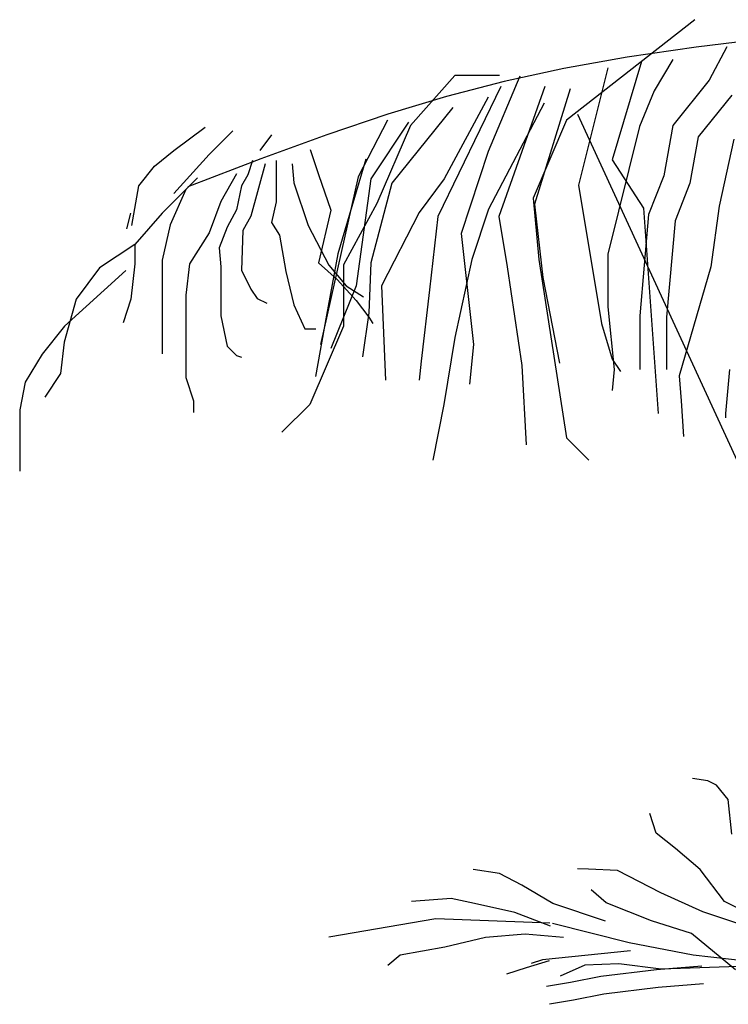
# Model space of a CAD drawing. Extents: x 19.14 to 21.15, y -12.74 to -11.
# Tile 1 of 8: x 19.14 to 19.6, y -12.53 to -11.89. Entities that reach past the tile are written whole.
import ezdxf

# ---------------------------------------------------------------- set-up
doc = ezdxf.new("R2010")
doc.units = 0
doc.header["$MEASUREMENT"] = 0
doc.layers.get('0').update_dxf_attribs({"linetype": 'CONTINUOUS'})
doc.layers.add('DIBUJO', color=5, linetype='CONTINUOUS')

# ---------------------------------------------------------------- blocks, each defined once
blk = doc.blocks.new('ARBPPAL2')
at = {"layer": 'DIBUJO'}
for p, q in [((-0.46924, -0.10094), (-0.55163, -0.16538)), ((-0.41907, -0.11263), (-0.46846, -0.11848)), ((-0.46846, -0.11848), (-0.51284, -0.12497)), ((-0.4488, -0.11837), (-0.46016, -0.13981)), ((-0.51284, -0.12497), (-0.55344, -0.13225)), ((-0.48338, -0.12644), (-0.4955, -0.14662)), ((-0.55344, -0.13225), (-0.59164, -0.1406)), ((-0.52512, -0.13182), (-0.54397, -0.20718)), ((-0.50358, -0.12778), (-0.52243, -0.19103)), ((-0.62327, -0.13674), (-0.65192, -0.16896)), ((-0.59461, -0.13674), (-0.62327, -0.13674)), ((-0.58168, -0.1372), (-0.60187, -0.18565)), ((-0.59379, -0.14393), (-0.63419, -0.22737)), ((-0.59164, -0.1406), (-0.6288, -0.15031)), ((-0.56552, -0.14393), (-0.59514, -0.22737)), ((-0.54936, -0.14528), (-0.57225, -0.2193)), ((-0.46016, -0.13981), (-0.48341, -0.16886)), ((-0.6288, -0.15031), (-0.66631, -0.16164)), ((-0.60187, -0.15066), (-0.63015, -0.20315)), ((-0.4955, -0.14662), (-0.50493, -0.1695)), ((-0.44568, -0.14932), (-0.46723, -0.17623)), ((-0.62476, -0.15739), (-0.66381, -0.20584)), ((-0.56596, -0.15464), (-0.60178, -0.22266)), ((-0.66631, -0.16164), (-0.70554, -0.17489)), ((-0.44059, -0.38734), (-0.54446, -0.1618)), ((-0.80365, -0.18496), (-0.78354, -0.16988)), ((-0.6665, -0.16546), (-0.68535, -0.2018)), ((-0.65304, -0.16681), (-0.67727, -0.20315)), ((-0.65192, -0.16896), (-0.67341, -0.21908)), ((-0.55163, -0.16538), (-0.57312, -0.2155)), ((-0.50493, -0.1695), (-0.52512, -0.25159)), ((-0.48341, -0.16886), (-0.48928, -0.20113)), ((-0.78103, -0.18747), (-0.76595, -0.17239)), ((-0.74835, -0.18496), (-0.74081, -0.17491)), ((-0.70554, -0.17489), (-0.74786, -0.19033)), ((-0.46723, -0.17623), (-0.47261, -0.20584)), ((-0.44434, -0.17758), (-0.45376, -0.22064)), ((-0.81622, -0.19501), (-0.80365, -0.18496)), ((-0.80365, -0.2126), (-0.78103, -0.18747)), ((-0.71632, -0.18431), (-0.71094, -0.20045)), ((-0.60187, -0.18565), (-0.61938, -0.23814)), ((-0.82628, -0.20757), (-0.81622, -0.19501)), ((-0.74786, -0.19033), (-0.79464, -0.20823)), ((-0.75326, -0.19142), (-0.75631, -0.20058)), ((-0.74511, -0.19346), (-0.75428, -0.22706)), ((-0.73797, -0.19142), (-0.73797, -0.2179)), ((-0.72778, -0.19346), (-0.72677, -0.20568)), ((-0.68058, -0.19044), (-0.69849, -0.2513)), ((-0.52243, -0.19103), (-0.50223, -0.22199)), ((-0.76343, -0.20003), (-0.77349, -0.21762)), ((-0.75631, -0.20058), (-0.76039, -0.20771)), ((-0.71094, -0.20045), (-0.70286, -0.22333)), ((-0.68535, -0.2018), (-0.70959, -0.30946)), ((-0.48928, -0.20113), (-0.499, -0.22611)), ((-0.8307, -0.23317), (-0.82628, -0.20757)), ((-0.78857, -0.20255), (-0.8112, -0.22516)), ((-0.76039, -0.20771), (-0.76345, -0.22299)), ((-0.72677, -0.20568), (-0.71759, -0.23317)), ((-0.67727, -0.20315), (-0.6867, -0.27178)), ((-0.66381, -0.20584), (-0.67727, -0.25698)), ((-0.63015, -0.20315), (-0.64631, -0.22468)), ((-0.54397, -0.20718), (-0.52916, -0.29601)), ((-0.47261, -0.20584), (-0.48204, -0.23006)), ((-0.79611, -0.21008), (-0.80617, -0.2327)), ((-0.77349, -0.21762), (-0.78103, -0.23772)), ((-0.73797, -0.2179), (-0.74103, -0.23114)), ((-0.67341, -0.21908), (-0.69491, -0.25846)), ((-0.57312, -0.2155), (-0.56954, -0.25488)), ((-0.57225, -0.2193), (-0.56686, -0.2664)), ((-0.45376, -0.22064), (-0.45915, -0.25967)), ((-0.83382, -0.23521), (-0.83131, -0.22516)), ((-0.8112, -0.22516), (-0.82879, -0.24526)), ((-0.76345, -0.22299), (-0.76956, -0.23419)), ((-0.75428, -0.22706), (-0.75937, -0.23623)), ((-0.70286, -0.22333), (-0.71094, -0.25698)), ((-0.64631, -0.22468), (-0.67054, -0.27178)), ((-0.63419, -0.22737), (-0.63957, -0.27447)), ((-0.60178, -0.22266), (-0.61252, -0.25488)), ((-0.59514, -0.22737), (-0.58975, -0.25967)), ((-0.499, -0.22611), (-0.50466, -0.29122)), ((-0.50223, -0.22199), (-0.49281, -0.35387)), ((-0.80617, -0.2327), (-0.8112, -0.25531)), ((-0.74103, -0.23114), (-0.73594, -0.23928)), ((-0.71759, -0.23317), (-0.70435, -0.25863)), ((-0.48204, -0.23006), (-0.48742, -0.29197)), ((-0.78103, -0.23772), (-0.7936, -0.25782)), ((-0.76956, -0.23419), (-0.77466, -0.24743)), ((-0.75937, -0.23623), (-0.76039, -0.26169)), ((-0.73594, -0.23928), (-0.73186, -0.26271)), ((-0.61938, -0.23814), (-0.6113, -0.30946)), ((-0.82879, -0.24526), (-0.85142, -0.26034)), ((-0.82879, -0.24526), (-0.82879, -0.25782)), ((-0.77466, -0.24743), (-0.77364, -0.25965)), ((-0.69849, -0.2513), (-0.70565, -0.29068)), ((-0.52512, -0.25159), (-0.52512, -0.28524)), ((-0.82879, -0.25782), (-0.83131, -0.28044)), ((-0.8112, -0.25531), (-0.8112, -0.28546)), ((-0.7936, -0.25782), (-0.79611, -0.27792)), ((-0.71094, -0.25698), (-0.69882, -0.26774)), ((-0.70435, -0.25863), (-0.69314, -0.27187)), ((-0.69491, -0.25846), (-0.69491, -0.29784)), ((-0.67727, -0.25698), (-0.67862, -0.28928)), ((-0.61252, -0.25488), (-0.62327, -0.305)), ((-0.56954, -0.25488), (-0.55163, -0.36944)), ((-0.8346, -0.26204), (-0.874, -0.29784)), ((-0.85142, -0.26034), (-0.8665, -0.28044)), ((-0.77364, -0.25965), (-0.77364, -0.26882)), ((-0.76039, -0.26169), (-0.75428, -0.27391)), ((-0.73186, -0.26271), (-0.72677, -0.2841)), ((-0.58975, -0.25967), (-0.58033, -0.32292)), ((-0.45915, -0.25967), (-0.47934, -0.32965)), ((-0.77364, -0.26882), (-0.77364, -0.29122)), ((-0.6867, -0.27178), (-0.70286, -0.31215)), ((-0.69882, -0.26774), (-0.6867, -0.2812)), ((-0.69314, -0.27187), (-0.68193, -0.279)), ((-0.67054, -0.27178), (-0.66785, -0.33234)), ((-0.56686, -0.2664), (-0.55609, -0.32158)), ((-0.79611, -0.27792), (-0.79611, -0.30556)), ((-0.75428, -0.27391), (-0.7502, -0.28002)), ((-0.63957, -0.27447), (-0.64496, -0.32023)), ((-0.8665, -0.28044), (-0.87404, -0.30808)), ((-0.83131, -0.28044), (-0.83634, -0.29551)), ((-0.7502, -0.28002), (-0.74409, -0.28308)), ((-0.72677, -0.2841), (-0.71963, -0.29937)), ((-0.6867, -0.2812), (-0.67862, -0.29197)), ((-0.8112, -0.28546), (-0.8112, -0.30808)), ((-0.70565, -0.29068), (-0.71281, -0.33006)), ((-0.67862, -0.28928), (-0.68266, -0.31754)), ((-0.52512, -0.28524), (-0.52108, -0.32561)), ((-0.77364, -0.29122), (-0.76956, -0.31057)), ((-0.67862, -0.29197), (-0.67593, -0.29601)), ((-0.52916, -0.29601), (-0.52243, -0.31888)), ((-0.50466, -0.29122), (-0.50466, -0.32561)), ((-0.48742, -0.29197), (-0.48742, -0.30004)), ((-0.874, -0.29784), (-0.88833, -0.31574)), ((-0.71963, -0.29937), (-0.7125, -0.29937)), ((-0.69491, -0.29784), (-0.7164, -0.34796)), ((-0.48742, -0.30004), (-0.48742, -0.3135)), ((-0.87404, -0.30808), (-0.87656, -0.32818)), ((-0.8112, -0.30808), (-0.8112, -0.31561)), ((-0.79611, -0.30556), (-0.79611, -0.33069)), ((-0.62327, -0.305), (-0.63043, -0.34796)), ((-0.6113, -0.30946), (-0.61399, -0.33503)), ((-0.88833, -0.31574), (-0.89907, -0.33364)), ((-0.76956, -0.31057), (-0.76345, -0.31668)), ((-0.48742, -0.3135), (-0.48742, -0.32561)), ((-0.76345, -0.31668), (-0.76039, -0.3177)), ((-0.64496, -0.32023), (-0.64631, -0.33234)), ((-0.52243, -0.31888), (-0.51704, -0.32696)), ((-0.87656, -0.32818), (-0.88661, -0.34325)), ((-0.58033, -0.32292), (-0.57764, -0.37406)), ((-0.52108, -0.32561), (-0.52243, -0.33907)), ((-0.44703, -0.32561), (-0.44972, -0.35387)), ((-0.89907, -0.33364), (-0.90266, -0.35154)), ((-0.79611, -0.33069), (-0.79108, -0.34577)), ((-0.71281, -0.33006), (-0.71281, -0.33006)), ((-0.47934, -0.32965), (-0.478, -0.3458)), ((-0.79108, -0.34577), (-0.79108, -0.3533)), ((-0.478, -0.3458), (-0.47665, -0.36868)), ((-0.90266, -0.35154), (-0.90266, -0.38018)), ((-0.7164, -0.34796), (-0.73431, -0.36586)), ((-0.63043, -0.34796), (-0.63759, -0.38376)), ((-0.44972, -0.35387), (-0.44972, -0.35657)), ((-0.55163, -0.36944), (-0.5373, -0.38376)), ((-0.90266, -0.38018), (-0.90266, -0.39092)), ((-0.46101, -0.58976), (-0.47073, -0.58823)), ((-0.45548, -0.59262), (-0.46101, -0.58976)), ((-0.44795, -0.60177), (-0.45548, -0.59262)), ((-0.44548, -0.62406), (-0.44795, -0.60177)), ((-0.49419, -0.6234), (-0.49819, -0.61082)), ((-0.4818, -0.63331), (-0.49419, -0.6234)), ((-0.46598, -0.64674), (-0.4818, -0.63331)), ((-0.5947, -0.64937), (-0.61161, -0.64672)), ((-0.58029, -0.65683), (-0.5947, -0.64937)), ((-0.53767, -0.64646), (-0.54463, -0.64636)), ((-0.51889, -0.64741), (-0.53767, -0.64646)), ((-0.49125, -0.66171), (-0.51889, -0.64741)), ((-0.45026, -0.66714), (-0.46598, -0.64674)), ((-0.56048, -0.66859), (-0.58029, -0.65683)), ((-0.52614, -0.66819), (-0.53577, -0.6597)), ((-0.46427, -0.6739), (-0.49125, -0.66171)), ((-0.62578, -0.66527), (-0.65123, -0.66734)), ((-0.6107, -0.6685), (-0.62578, -0.66527)), ((-0.58477, -0.6743), (-0.6107, -0.6685)), ((-0.52676, -0.67994), (-0.56048, -0.66859)), ((-0.49707, -0.67972), (-0.52614, -0.66819)), ((-0.42538, -0.68), (-0.45026, -0.66714)), ((-0.5619, -0.68308), (-0.58477, -0.6743)), ((-0.40746, -0.69277), (-0.46427, -0.6739)), ((-0.63565, -0.67844), (-0.70418, -0.69021)), ((-0.56248, -0.68126), (-0.63565, -0.67844)), ((-0.51157, -0.69369), (-0.56078, -0.68131)), ((-0.47143, -0.68772), (-0.49707, -0.67972)), ((-0.57831, -0.6883), (-0.60375, -0.69037)), ((-0.55353, -0.69046), (-0.57831, -0.6883)), ((-0.44322, -0.71107), (-0.47143, -0.68772)), ((-0.60375, -0.69037), (-0.62985, -0.69667)), ((-0.47049, -0.70173), (-0.51157, -0.69369)), ((-0.65836, -0.70172), (-0.66632, -0.70827)), ((-0.62985, -0.69667), (-0.65836, -0.70172)), ((-0.51069, -0.6989), (-0.56704, -0.70479)), ((-0.43628, -0.70567), (-0.47049, -0.70173)), ((-0.56286, -0.70525), (-0.57754, -0.70992)), ((-0.56704, -0.70479), (-0.57433, -0.70711)), ((-0.53986, -0.70818), (-0.55569, -0.71522)), ((-0.51807, -0.70727), (-0.53986, -0.70818)), ((-0.49089, -0.71067), (-0.51807, -0.70727)), ((-0.57754, -0.70992), (-0.59012, -0.71393)), ((-0.49403, -0.71107), (-0.52959, -0.71545)), ((-0.46476, -0.70869), (-0.49403, -0.71107)), ((-0.44125, -0.70893), (-0.49089, -0.71067)), ((-0.54913, -0.71936), (-0.56448, -0.72193)), ((-0.52959, -0.71545), (-0.54913, -0.71936)), ((-0.46383, -0.72015), (-0.49286, -0.72251)), ((-0.52775, -0.72681), (-0.54723, -0.7307)), ((-0.49286, -0.72251), (-0.52775, -0.72681)), ((-0.54723, -0.7307), (-0.56258, -0.73327))]:
    blk.add_line(p, q, dxfattribs=at)

msp = doc.modelspace()

# ---------------------------------------------------------------- block references
msp.add_blockref('ARBPPAL2', (20.04566, -11.79222))

doc.saveas('drawing.dxf')
